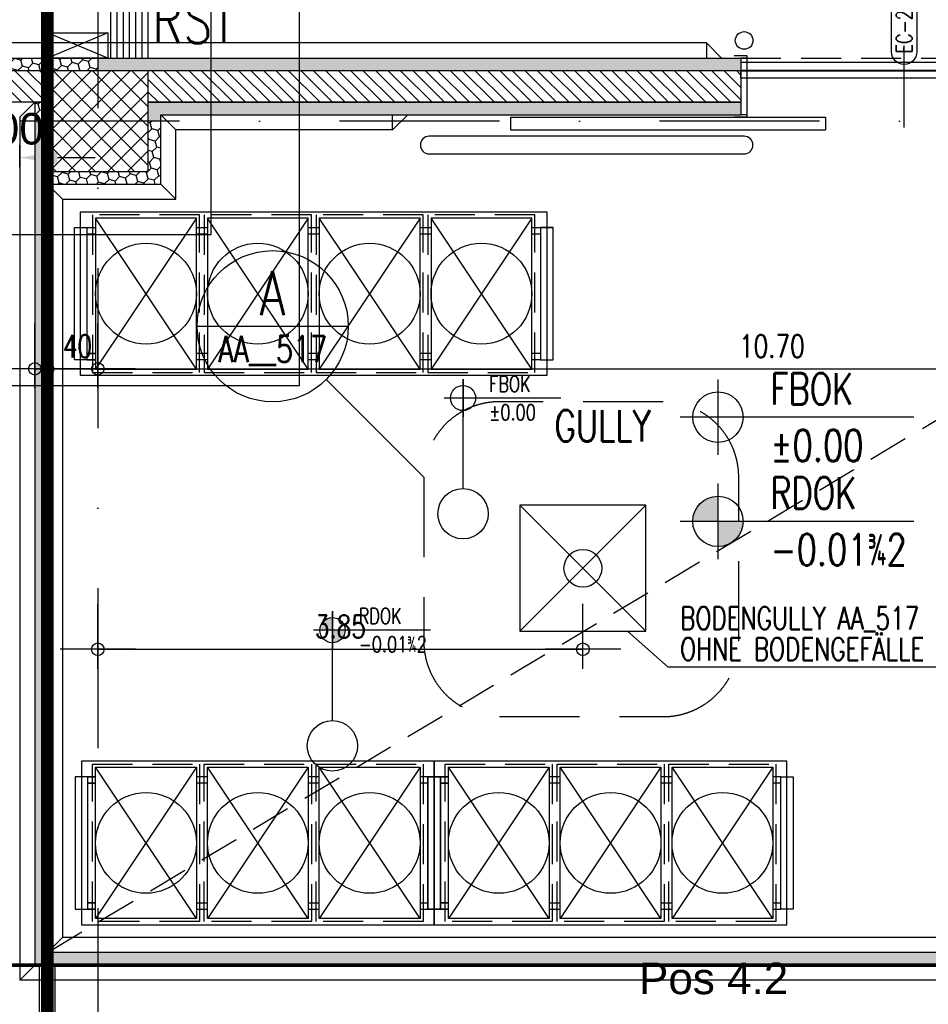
# Model space of a CAD drawing. Extents: x 34560 to 100229, y -303284 to -152113.
# Tile 47 of 74: x 40134 to 47346, y -164098 to -156281. Entities that reach past the tile are written whole.
import ezdxf
from ezdxf.enums import TextEntityAlignment as Align

# ---------------------------------------------------------------- set-up
doc = ezdxf.new("R2010")
doc.units = 0
doc.header["$LTSCALE"] = 100
doc.header["$PDMODE"] = 1
for name, pattern in [('A__G__-_-_RA_-A-$0$STRICHPUNKT', [25.4, 12.7, -6.35, 0, -6.35]), ('A_CGEG-_-____-A-$0$AUSGEZOGEN', [0]), ('A_CGEG-_-____-A-$0$VERDECKT', [9.525, 6.35, -3.175]), ('A_CGEG-_-____-A-$0$VERDECKT2', [4.7625, 3.175, -1.5875]), ('ATPI1189A_CGEG-_-_MA_-A-$0$VERDECKT2', [4.7625, 3.175, -1.5875])]:
    doc.linetypes.add(name, pattern=pattern)
doc.layers.get('0').update_dxf_attribs({"linetype": 'CONTINUOUS'})
doc.layers.get('Defpoints').update_dxf_attribs({"linetype": 'CONTINUOUS'})
for name, color, linetype in [('A__G__-_-_RA_-A-$0$A1-ACHS-RAS---', 7, 'A__G__-_-_RA_-A-$0$STRICHPUNKT'), ('A_CGEG-_-____-A-$0$A2-ANSI-EF----', 1, 'CONTINUOUS'), ('A_CGEG-_-____-A-$0$A2-TUER-NUM050', 8, 'CONTINUOUS'), ('A_CGEG-_-____-A-$0$A2-TUER-SYM050', 6, 'CONTINUOUS'), ('A_CGEG-_-____-A-$0$A2-TUER-SYM100', 6, 'CONTINUOUS'), ('A_CGEG-_-____-A-$0$A2-TUER-SYM200', 6, 'CONTINUOUS'), ('A_CGEG-_-____-A-$0$A2-TUER-TEX050', 8, 'CONTINUOUS'), ('A_CGEG-_-____-A-$0$A2-TUER-TEX100', 8, 'CONTINUOUS'), ('A_CGEG-_-____-A-$0$A2-TUER-TEX200', 8, 'CONTINUOUS'), ('A_CGEG-_-____-A-$0$A2-VERD-STU---', 1, 'A_CGEG-_-____-A-$0$VERDECKT2'), ('A_CGEG-_-____-A-$0$A2-VERD-UNT---', 1, 'A_CGEG-_-____-A-$0$VERDECKT'), ('A_CGEG-_-____-A-$0$A2-WAND-BFT---', 3, 'CONTINUOUS'), ('A_CGEG-_-____-A-$0$A2-WAND-MWK---', 60, 'CONTINUOUS'), ('A_CGEG-_-____-A-$0$A2-WAND-PAN---', 7, 'CONTINUOUS'), ('A_CGEG-_-____-A-$0$A3-BEMA-HOE050', 8, 'A_CGEG-_-____-A-$0$AUSGEZOGEN'), ('A_CGEG-_-____-A-$0$A3-BEMA-HOE100', 8, 'A_CGEG-_-____-A-$0$AUSGEZOGEN'), ('A_CGEG-_-____-A-$0$A3-BEMA-SS-100', 8, 'CONTINUOUS'), ('A_CGEG-_-____-A-$0$A3-DECK-HOE', 5, 'A_CGEG-_-____-A-$0$VERDECKT2'), ('A_CGEG-_-____-A-$0$A3-EINL-RRO---', 5, 'CONTINUOUS'), ('A_CGEG-_-____-A-$0$A3-FUGE-------', 2, 'A_CGEG-_-____-A-$0$VERDECKT2'), ('A_CGEG-_-____-A-$0$A3-PLAN-SYM100', 2, 'CONTINUOUS'), ('A_CGEG-_-____-A-$0$A3-TEXT-A--100', 210, 'CONTINUOUS'), ('A_CGEG-_-____-A-$0$A4-EINR-SAN---', 5, 'CONTINUOUS'), ('A_CGEG-_-____-A-$0$A4-GEFA-------', 1, 'CONTINUOUS'), ('A_CGEG-_-____-A-$0$A5-SCHR-FT----', 81, 'CONTINUOUS'), ('A_CGEG-_-____-A-$0$A5-SCHR-MWK---', 81, 'CONTINUOUS'), ('A_CGEG-_-____-A-$0$A5-SCHR-PAN---', 5, 'CONTINUOUS'), ('ATPI1189A_CGEG-_-_MA_-A-$0$A2-ANSI-EF----', 1, 'CONTINUOUS'), ('ATPI1189A_CGEG-_-_MA_-A-$0$A2-VERD-KON---', 5, 'ATPI1189A_CGEG-_-_MA_-A-$0$VERDECKT2'), ('ATPI1189A_CGEG-_-_MA_-A-$0$A4-EINR-LAG---', 1, 'CONTINUOUS'), ('BITO_BUILDING', 8, 'CONTINUOUS'), ('BITO_DIMENSION', 7, 'CONTINUOUS'), ('BITO_TEXT', 7, 'CONTINUOUS')]:
    doc.layers.add(name, color=color, linetype=linetype)
doc.layers.add('ATPI1189A_CGEG-_-_MA_-A-$0$A1-HILF-------', color=3, linetype='CONTINUOUS', plot=False)
doc.styles.add('A_CGEG-_-____-A-$0$NORMAL', font='romans.shx', dxfattribs={"width": 0.75})
doc.styles.get("Standard").update_dxf_attribs({"font": 'ARIAL.TTF'})
doc.dimstyles.new('BITO_100', dxfattribs={"dimscale": 100, "dimtxt": 2.5, "dimasz": 3, "dimexe": 1, "dimexo": 1, "dimgap": 1, "dimtad": 1, "dimdsep": 46, "dimtxsty": 'Standard', "dimcen": 0.09, "dimclrd": 256, "dimclre": 256, "dimclrt": 256, "dimazin": 0, "dimtfac": 0.8, "dimtix": 1, "dimtofl": 0, "dimtmove": 0, "dimatfit": 3, "dimfxl": 0, "dimtolj": 1, "dimtzin": 0, "dimlwd": -1, "dimarcsym": 0})
pattern_1 = [(135, (136000, -77350), (-49.39141, -49.39141), [])]
pattern_2 = [(45, (136000, -77350), (22.34603, 83.396486), [49.8475, -99.695]), (165, (136000, -77350), (-83.39649, -22.346013), [49.8475, -99.695]), (105, (136000, -77350), (-61.05046, 61.050473), [-99.695, 49.8475])]

# ---------------------------------------------------------------- blocks, each defined once
blk = doc.blocks.new('A_CGEG-_-____-A-$0$BFT_STUETZE_80')
at = {"layer": 'A_CGEG-_-____-A-$0$A5-SCHR-FT----'}
h = blk.add_hatch(dxfattribs=at)
h.set_pattern_fill('ANSI37', color=256, scale=3.464567, style=0)
h.set_pattern_definition([(45, (42883.72, -18623.774), (-7.7781746, 7.7781746), []), (135, (42883.72, -18623.774), (-7.7781746, -7.7781746), [])])
h.paths.add_polyline_path([(-40, -40), (40, -40), (40, 40), (-40, 40)])
at = {"layer": 'A_CGEG-_-____-A-$0$A2-WAND-BFT---'}
blk.add_lwpolyline([(-40, -40), (40, -40), (40, 40), (-40, 40)], close=True, dxfattribs=at)
blk = doc.blocks.new('A_CGEG-_-____-A-$0$gully')
at = {"layer": 'A_CGEG-_-____-A-$0$A4-GEFA-------', "ltscale": 0.5}
for p, q in [((-50, 50), (50, -50)), ((-50, -50), (50, 50))]:
    blk.add_line(p, q, dxfattribs=at)
blk.add_lwpolyline([(-50, -50), (50, -50), (50, 50), (-50, 50)], close=True, dxfattribs=at)
at = {"layer": 'A_CGEG-_-____-A-$0$A4-GEFA-------', "linetype": 'Continuous'}
blk.add_circle((0, 0), 15, dxfattribs=at)
blk = doc.blocks.new('A_CGEG-_-____-A-$0$rst_2')
at = {"layer": 'A_CGEG-_-____-A-$0$A4-EINR-SAN---', "ltscale": 0.1}
for p, q in [((-20, -24), (0, 24)), ((0, -24), (-20, 24))]:
    blk.add_line(p, q, dxfattribs=at)
blk.add_lwpolyline([(0, -24), (0, 24), (-20, 24), (-20, -24)], close=True, dxfattribs=at)
blk = doc.blocks.new('A_CGEG-_-____-A-$0$rst_1')
at = {"layer": 'A_CGEG-_-____-A-$0$A4-EINR-SAN---', "ltscale": 0.1}
for p, q in [((-10, 0), (-10, 60)), ((-5, 0), (-5, 60)), ((0, 0), (0, 60)), ((5, 0), (5, 60)), ((10, 0), (10, 60))]:
    blk.add_line(p, q, dxfattribs=at)
blk.add_lwpolyline([(15, 60), (-15, 60), (-15, 0), (15, 0)], close=True, dxfattribs=at)
blk = doc.blocks.new('A_CGEG-_-____-A-$0$FC4')
at = {"layer": 'A_CGEG-_-____-A-$0$A2-VERD-UNT---'}
for points in [[(-160, 210), (-160, -210), (160, -210), (160, 210)], [(-90, 90), (-90, -90), (90, -90), (90, 90)]]:
    blk.add_lwpolyline(points, close=True, dxfattribs=at)
blk = doc.blocks.new('A_CGEG-_-____-A-$0$EH100-02')
at = {"layer": 'A_CGEG-_-____-A-$0$A3-BEMA-HOE100'}
for p, q in [((0, 30), (0, -30)), ((155.47, 0), (-30, 0))]:
    blk.add_line(p, q, dxfattribs=at)
blk.add_circle((0, 0), 20, dxfattribs=at)
at = {"layer": 'A_CGEG-_-____-A-$0$A3-BEMA-HOE100', "style": 'A_CGEG-_-____-A-$0$NORMAL', "width": 0.75}
for tag, p in [('F??', (41.59, 10)), ('%%P0.00', (41.59, -35))]:
    blk.add_attdef(tag, p, '', height=25, dxfattribs=at)
blk = doc.blocks.new('A_CGEG-_-____-A-$0$EH050-02')
at = {"layer": 'A_CGEG-_-____-A-$0$A3-BEMA-HOE050'}
for p, q in [((0, 15), (0, -15)), ((77.74, 0), (-15, 0))]:
    blk.add_line(p, q, dxfattribs=at)
blk.add_circle((0, 0), 10, dxfattribs=at)
at = {"layer": 'Defpoints'}
blk.add_line((0, -71.86), (0, 15), dxfattribs=at)
blk.add_circle((0, -91.86), 20, dxfattribs=at)
at = {"layer": 'A_CGEG-_-____-A-$0$A3-BEMA-HOE050', "style": 'A_CGEG-_-____-A-$0$NORMAL', "width": 0.75}
for tag, p in [('F??', (20.8, 5)), ('%%P0.00', (20.8, -17.5))]:
    blk.add_attdef(tag, p, '', height=12.5, dxfattribs=at)
blk = doc.blocks.new('A_CGEG-_-____-A-$0$EH100-01')
at = {"layer": 'A_CGEG-_-____-A-$0$A3-BEMA-HOE100'}
h = blk.add_hatch(color=256, dxfattribs=at)
h.paths.add_polyline_path([(0, 20, 0.414214), (-20, 0), (0, 0)])
h.paths.add_polyline_path([(20, 0), (0, 0), (0, -20, 0.414214)])
for p, q in [((0, 30), (0, -30)), ((155.47, 0), (-30, 0))]:
    blk.add_line(p, q, dxfattribs=at)
blk.add_circle((0, 0), 20, dxfattribs=at)
at = {"layer": 'A_CGEG-_-____-A-$0$A3-BEMA-HOE100', "style": 'A_CGEG-_-____-A-$0$NORMAL', "width": 0.75}
for tag, p in [('R??', (41.59, 10)), ('%%P0.00', (41.59, -35))]:
    blk.add_attdef(tag, p, '', height=25, dxfattribs=at)
blk = doc.blocks.new('A_CGEG-_-____-A-$0$EH050-01')
at = {"layer": 'A_CGEG-_-____-A-$0$A3-BEMA-HOE050'}
h = blk.add_hatch(color=256, dxfattribs=at)
h.paths.add_polyline_path([(0, 10, 0.414214), (-10, 0), (0, 0)])
h.paths.add_polyline_path([(10, 0), (0, 0), (0, -10, 0.414214)])
for p, q in [((0, 15), (0, -15)), ((77.74, 0), (-15, 0))]:
    blk.add_line(p, q, dxfattribs=at)
blk.add_circle((0, 0), 10, dxfattribs=at)
at = {"layer": 'Defpoints'}
blk.add_line((0, -71.86), (0, 15), dxfattribs=at)
blk.add_circle((0, -91.86), 20, dxfattribs=at)
at = {"layer": 'A_CGEG-_-____-A-$0$A3-BEMA-HOE050', "style": 'A_CGEG-_-____-A-$0$NORMAL', "width": 0.75}
for tag, p in [('R??', (20.8, 5)), ('%%P0.00', (20.8, -17.5))]:
    blk.add_attdef(tag, p, '', height=12.5, dxfattribs=at)
blk = doc.blocks.new('A_CGEG-_-____-A-$0$B_T3250')
at = {"layer": 'A_CGEG-_-____-A-$0$A2-TUER-NUM050'}
blk.add_lwpolyline([(-10, -60, -1), (10, -60), (10, -115, -1), (-10, -115)], format="xyb", close=True, dxfattribs=at)
at = {"layer": 'A_CGEG-_-____-A-$0$A2-TUER-NUM050', "style": 'A_CGEG-_-____-A-$0$NORMAL', "width": 0.75}
blk.add_attdef('POSNUM', text='', height=12.5, rotation=270, dxfattribs=at).set_placement((0, -87.5), align=Align.MIDDLE_CENTER)
blk = doc.blocks.new('A_CGEG-_-____-A-$0$TCTBZ9T002K1RU1RUFR5')
at = {"layer": 'A_CGEG-_-____-A-$0$A2-TUER-SYM050'}
for p, q in [((4.5, 47), (-5.5, 47)), ((4.5, -2), (4.5, 47)), ((254.5, -2), (254.5, 47)), ((254.5, 47), (264.5, 47)), ((-5.5, -2), (4.5, -2)), ((264.5, -2), (254.5, -2))]:
    blk.add_line(p, q, dxfattribs=at)
at = {"layer": 'A_CGEG-_-____-A-$0$A2-TUER-SYM100'}
for p, q in [((4.5, 0), (4.5, 47)), ((254.5, 0), (254.5, 47)), ((4.5, 45), (0, 45)), ((4.5, 0), (4.5, 45)), ((254.5, 0), (254.5, 45)), ((254.5, 45), (259, 45)), ((4.5, 0), (0, 0)), ((254.5, 0), (259, 0))]:
    blk.add_line(p, q, dxfattribs=at)
at = {"layer": 'A_CGEG-_-____-A-$0$A2-TUER-SYM200'}
for p, q in [((4.5, 0), (4.5, 47)), ((254.5, 0), (254.5, 47)), ((4.5, 0), (4.5, 45)), ((254.5, 0), (254.5, 45))]:
    blk.add_line(p, q, dxfattribs=at)
at = {"layer": 'A_CGEG-_-____-A-$0$A2-WAND-PAN---'}
for p, q in [((0, 0), (0, 45)), ((259, 0), (259, 45))]:
    blk.add_line(p, q, dxfattribs=at)
blk = doc.blocks.new('A_CGEG-_-____-A-$0$TCTBZ9T2C001RU1RU005')
at = {"layer": 'A_CGEG-_-____-A-$0$A2-TUER-SYM050'}
for p, q in [((-187.5, 10), (62.5, 10)), ((-187.5, 0), (-187.5, 10)), ((62.5, 0), (62.5, 10)), ((-187.5, 0), (62.5, 0))]:
    blk.add_line(p, q, dxfattribs=at)
at = {"layer": 'A_CGEG-_-____-A-$0$A2-TUER-SYM100'}
for p, q in [((-187.5, 10), (62.5, 10)), ((-187.5, 0), (-187.5, 10)), ((62.5, 0), (62.5, 10)), ((-187.5, 0), (62.5, 0))]:
    blk.add_line(p, q, dxfattribs=at)
at = {"layer": 'A_CGEG-_-____-A-$0$A2-TUER-SYM200'}
for p, q in [((-187.5, 10), (62.5, 10)), ((-187.5, 0), (-187.5, 10)), ((62.5, 0), (62.5, 10)), ((-187.5, 0), (62.5, 0))]:
    blk.add_line(p, q, dxfattribs=at)
blk = doc.blocks.new('A_CGEG-_-____-A-$0$TCTBZ9T2C2K1RU1RUFR5')
at = {"xscale": -1}
blk.add_blockref('A_CGEG-_-____-A-$0$TCTBZ9T2C001RU1RU005', (254.5, 47), dxfattribs=at)
blk.add_blockref('A_CGEG-_-____-A-$0$TCTBZ9T002K1RU1RUFR5', (0, 0))
blk = doc.blocks.new('A_CGEG-_-____-A-$0$ARCH-BEMTICK')
blk.add_line((0.3, 0), (-0.3, 0))
blk.add_circle((0, 0), 0.05)
blk = doc.blocks.new('A_CGEG-_-____-A-$0$SY-A-30A')
for p, q in [((-179.96, 119.96), (-59.96, 119.96)), ((-77.53, 77.53), (0, 0))]:
    blk.add_line(p, q)
blk.add_circle((-119.96, 119.96), 60)
at = {"style": 'A_CGEG-_-____-A-$0$NORMAL', "width": 0.75}
blk.add_attdef('A', text='', height=35, dxfattribs=at).set_placement((-119.96, 146.13), align=Align.MIDDLE)
at = {"color": 8, "style": 'A_CGEG-_-____-A-$0$NORMAL', "width": 0.75}
blk.add_attdef('PLANNR.', text='', height=21, dxfattribs=at).set_placement((-119.96, 100.79), align=Align.MIDDLE)
blk = doc.blocks.new('ATPI1189A_CGEG-_-_MA_-A-$0$3Paletten')
at = {"layer": 'ATPI1189A_CGEG-_-_MA_-A-$0$A2-ANSI-EF----'}
for p, q in [((-105, 268.75), (-105, 275)), ((-105, 275), (-105, 268.75)), ((-100, 268.75), (-100, 275)), ((-100, 275), (-100, 268.75)), ((-5, 275), (-5, 268.75)), ((-5, 268.75), (-5, 275)), ((0, 275), (0, 268.75)), ((0, 268.75), (0, 275)), ((-105, 188.75), (-105, 180)), ((-100, 188.75), (-100, 180)), ((-5, 180), (-5, 188.75)), ((0, 180), (0, 188.75)), ((-105, 100), (-105, 91.25)), ((-100, 100), (-100, 91.25)), ((-5, 91.25), (-5, 100)), ((0, 91.25), (0, 100)), ((-105, 11.25), (-105, 5)), ((-100, 11.25), (-100, 5)), ((-5, 5), (-5, 11.25)), ((0, 5), (0, 11.25))]:
    blk.add_line(p, q, dxfattribs=at)
for points in [[(0, 285), (-105, 285), (-105, 275), (0, 275)], [(0, -5), (-105, -5), (-105, 5), (0, 5)]]:
    blk.add_lwpolyline(points, close=True, dxfattribs=at)
at = {"layer": 'ATPI1189A_CGEG-_-_MA_-A-$0$A2-VERD-KON---', "ltscale": 0.1}
for points in [[(-115, 186.25), (-115, 271.25), (10, 271.25), (10, 186.25)], [(-115, 97.5), (-115, 182.5), (10, 182.5), (10, 97.5)], [(-115, 8.75), (-115, 93.75), (10, 93.75), (10, 8.75)]]:
    blk.add_lwpolyline(points, close=True, dxfattribs=at)
at = {"layer": 'ATPI1189A_CGEG-_-_MA_-A-$0$A4-EINR-LAG---'}
for p, q in [((-112.5, 188.75), (7.5, 268.75)), ((7.5, 188.75), (-112.5, 268.75)), ((7.5, 100), (-112.5, 180)), ((-112.5, 100), (7.5, 180)), ((-112.5, 11.25), (7.5, 91.25)), ((7.5, 11.25), (-112.5, 91.25))]:
    blk.add_line(p, q, dxfattribs=at)
for points in [[(-112.5, 188.75), (-112.5, 268.75), (7.5, 268.75), (7.5, 188.75)], [(-112.5, 100), (-112.5, 180), (7.5, 180), (7.5, 100)], [(-112.5, 11.25), (-112.5, 91.25), (7.5, 91.25), (7.5, 11.25)]]:
    blk.add_lwpolyline(points, close=True, dxfattribs=at)
blk = doc.blocks.new('ATPI1189A_CGEG-_-_MA_-A-$0$4Paletten')
at = {"layer": 'ATPI1189A_CGEG-_-_MA_-A-$0$A2-ANSI-EF----'}
for p, q in [((-105, 365), (-105, 358.12)), ((-100, 365), (-100, 358.12)), ((-5, 365), (-5, 358.12)), ((-5, 358.12), (-5, 365)), ((0, 365), (0, 358.12)), ((0, 358.12), (0, 365)), ((-105, 278.12), (-105, 269.37)), ((-100, 278.12), (-100, 269.37)), ((-5, 269.37), (-5, 278.12)), ((0, 269.37), (0, 278.12)), ((-105, 189.37), (-105, 180.63)), ((-100, 189.37), (-100, 180.63)), ((-5, 180.63), (-5, 189.37)), ((0, 180.63), (0, 189.37)), ((-105, 100.63), (-105, 91.88)), ((-100, 100.63), (-100, 91.88)), ((-5, 91.88), (-5, 100.63)), ((0, 91.88), (0, 100.63)), ((-105, 11.88), (-105, 5)), ((-100, 11.88), (-100, 5)), ((-5, 5), (-5, 11.88)), ((0, 5), (0, 11.88))]:
    blk.add_line(p, q, dxfattribs=at)
for points in [[(0, 375), (-105, 375), (-105, 365), (0, 365)], [(0, -5), (-105, -5), (-105, 5), (0, 5)]]:
    blk.add_lwpolyline(points, close=True, dxfattribs=at)
at = {"layer": 'ATPI1189A_CGEG-_-_MA_-A-$0$A2-VERD-KON---', "ltscale": 0.1}
for points in [[(-115, 275.62), (-115, 360.62), (10, 360.62), (10, 275.62)], [(-115, 186.87), (-115, 271.87), (10, 271.87), (10, 186.87)], [(-115, 98.13), (-115, 183.13), (10, 183.13), (10, 98.13)], [(-115, 9.38), (-115, 94.38), (10, 94.38), (10, 9.38)]]:
    blk.add_lwpolyline(points, close=True, dxfattribs=at)
at = {"layer": 'ATPI1189A_CGEG-_-_MA_-A-$0$A4-EINR-LAG---'}
for p, q in [((7.5, 278.12), (-112.5, 358.12)), ((-112.5, 278.12), (7.5, 358.12)), ((7.5, 189.37), (-112.5, 269.37)), ((-112.5, 189.37), (7.5, 269.37)), ((7.5, 100.63), (-112.5, 180.63)), ((-112.5, 100.63), (7.5, 180.63)), ((-112.5, 11.88), (7.5, 91.88)), ((7.5, 11.88), (-112.5, 91.88)), ((-105, 5), (-105, -5))]:
    blk.add_line(p, q, dxfattribs=at)
for points in [[(-112.5, 278.12), (-112.5, 358.12), (7.5, 358.12), (7.5, 278.12)], [(-112.5, 189.37), (-112.5, 269.37), (7.5, 269.37), (7.5, 189.37)], [(-112.5, 100.63), (-112.5, 180.63), (7.5, 180.63), (7.5, 100.63)], [(-112.5, 11.88), (-112.5, 91.88), (7.5, 91.88), (7.5, 11.88)]]:
    blk.add_lwpolyline(points, close=True, dxfattribs=at)
blk = doc.blocks.new('EG-C-202ff GR kurz oReg')
at = {"layer": 'A_CGEG-_-____-A-$0$A5-SCHR-MWK---'}
h = blk.add_hatch(dxfattribs=at)
h.set_pattern_fill('ANSI31', color=256, scale=22, angle=90, style=0)
h.set_pattern_definition(pattern_1)
h.paths.add_polyline_path([(1200, 17900), (-1135, 17900), (-1135, 17650), (1200, 17650)])
h = blk.add_hatch(dxfattribs=at)
h.set_pattern_fill('ANSI31', color=256, scale=22, angle=90, style=0)
h.set_pattern_definition(pattern_1)
h.paths.add_polyline_path([(6705, 17900), (2000, 17900), (2000, 17650), (6705, 17650)])
at = {"layer": 'A_CGEG-_-____-A-$0$A5-SCHR-PAN---'}
h = blk.add_hatch(dxfattribs=at)
h.set_pattern_fill('HONEY', color=256, scale=15.7, angle=45, style=0)
h.set_pattern_definition(pattern_2)
h.paths.add_polyline_path([(1600, 18000), (-1135, 18000), (-1135, 17900), (1600, 17900)])
h = blk.add_hatch(dxfattribs=at)
h.set_pattern_fill('HONEY', color=256, scale=15.7, angle=45, style=0)
h.set_pattern_definition(pattern_2)
h.paths.add_polyline_path([(6705, 18000), (1600, 18000), (1600, 17900), (6705, 17900)])
h = blk.add_hatch(dxfattribs=at)
h.set_pattern_fill('HONEY', color=256, scale=15.7, angle=45, style=0)
h.set_pattern_definition(pattern_2)
h.paths.add_polyline_path([(1200, 17650), (1100, 17650), (1100, 17500), (1200, 17500)])
h = blk.add_hatch(dxfattribs=at)
h.set_pattern_fill('HONEY', color=256, scale=15.7, angle=45, style=0)
h.set_pattern_definition(pattern_2)
h.paths.add_polyline_path([(6705, 17650), (2000, 17650), (2000, 17500), (2100, 17500), (2100, 17550), (6705, 17550)])
h = blk.add_hatch(dxfattribs=at)
h.set_pattern_fill('HONEY', color=256, scale=15.7, angle=45, style=0)
h.set_pattern_definition(pattern_2)
h.paths.add_polyline_path([(1200, 17500), (1100, 17500), (1100, 10800), (1600, 10800), (1600, 10900), (1200, 10900)])
h = blk.add_hatch(dxfattribs=at)
h.set_pattern_fill('HONEY', color=256, scale=15.7, angle=45, style=0)
h.set_pattern_definition(pattern_2)
h.paths.add_polyline_path([(12400, 17500), (12300, 17500), (12300, 10900), (1600, 10900), (1600, 10800), (12400, 10800)])
h = blk.add_hatch(dxfattribs=at)
h.set_pattern_fill('HONEY', color=256, scale=15.7, angle=45, style=0)
h.set_pattern_definition(pattern_2)
h.paths.add_polyline_path([(2100, 17500), (2000, 17500), (2000, 17100), (1600, 17100), (1600, 17000), (2100, 17000)])
h = blk.add_hatch(dxfattribs=at)
h.set_pattern_fill('HONEY', color=256, scale=15.7, angle=45, style=0)
h.set_pattern_definition(pattern_2)
h.paths.add_polyline_path([(1600, 17100), (1200, 17100), (1200, 17000), (1600, 17000)])
at = {"layer": 'A__G__-_-_RA_-A-$0$A1-ACHS-RAS---'}
for p, q in [((1600, 21412.7), (1600, -2702.7)), ((58129.4, 17500), (-3760.5, 17500))]:
    blk.add_line(p, q, dxfattribs=at)
at = {"layer": 'A_CGEG-_-____-A-$0$A2-ANSI-EF----'}
for p, q in [((6430, 18120), (-860, 18120)), ((6430, 18120), (6550, 18000)), ((6430, 18120), (6430, 18000)), ((980, 17530), (1100, 17650)), ((980, 17530), (980, 10680)), ((2100, 17550), (2220, 17430)), ((3940, 17430), (3940, 17550)), ((3940, 17430), (4060, 17550)), ((3940, 17430), (2220, 17430)), ((2220, 16880), (2220, 17430)), ((1200, 17000), (1320, 16880)), ((2100, 17000), (2220, 16880)), ((1320, 16880), (1320, 11020)), ((1320, 16880), (2220, 16880)), ((1200, 10900), (1320, 11020)), ((12180, 11020), (1320, 11020)), ((980, 10680), (1100, 10800)), ((12520, 10680), (980, 10680))]:
    blk.add_line(p, q, dxfattribs=at)
blk.add_lwpolyline([(6730, 17380), (4230, 17380, 1), (4230, 17240), (6730, 17240, 1)], format="xyb", close=True, dxfattribs=at)
blk.add_circle((6730, 18140), 70, dxfattribs=at)
at = {"layer": 'A_CGEG-_-____-A-$0$A2-TUER-TEX050'}
blk.add_line((8000, 17450), (8000, 18100), dxfattribs=at)
at = {"layer": 'A_CGEG-_-____-A-$0$A2-TUER-TEX100'}
blk.add_line((8000, 17450), (8000, 18100), dxfattribs=at)
at = {"layer": 'A_CGEG-_-____-A-$0$A2-TUER-TEX200'}
blk.add_line((8000, 17450), (8000, 18100), dxfattribs=at)
at = {"layer": 'A_CGEG-_-____-A-$0$A2-VERD-STU---'}
blk.add_line((6705, 18000), (9295, 18000), dxfattribs=at)
at = {"layer": 'A_CGEG-_-____-A-$0$A2-WAND-MWK---'}
for p, q in [((1200, 17900), (-1135, 17900)), ((6705, 17900), (2000, 17900)), ((1200, 17650), (-1135, 17650)), ((6705, 17650), (2000, 17650))]:
    blk.add_line(p, q, dxfattribs=at)
at = {"layer": 'A_CGEG-_-____-A-$0$A2-WAND-PAN---'}
for p, q in [((-1135, 18000), (6705, 18000)), ((6705, 17900), (-1135, 17900)), ((1100, 17650), (1100, 10800)), ((1100, 17650), (1200, 17650)), ((1100, 17650), (1200, 17650)), ((1200, 17650), (1200, 10900)), ((2000, 17100), (2000, 17650)), ((2000, 17650), (6705, 17650)), ((2100, 17000), (2100, 17550)), ((2100, 17550), (6705, 17550)), ((1200, 17100), (2000, 17100)), ((1200, 17000), (2100, 17000)), ((12300, 10900), (1200, 10900)), ((12400, 10800), (1100, 10800))]:
    blk.add_line(p, q, dxfattribs=at)
at = {"layer": 'A_CGEG-_-____-A-$0$A3-BEMA-SS-100'}
for p, q in [((1100, 15379.3), (1100, 15893.5)), ((1200, 15379.3), (1200, 15893.5)), ((1600, 15379.3), (1600, 15893.5)), ((1100, 15533.5), (12800, 15533.5)), ((1600, 13152.8), (1600, 13667)), ((5450, 13152.8), (5450, 13667)), ((1600, 13307), (5450, 13307))]:
    blk.add_line(p, q, dxfattribs=at)
at = {"layer": 'A_CGEG-_-____-A-$0$A3-DECK-HOE'}
blk.add_line((1200, 10900), (12300, 17550), dxfattribs=at)
at = {"layer": 'A_CGEG-_-____-A-$0$A3-EINL-RRO---'}
for points in [[(6705, 17905), (9295, 17905), (9295, 17965), (6705, 17965), (6705, 17905)], [(6705, 17900), (9295, 17900), (9295, 17840), (6705, 17840), (6705, 17900)], [(1195, 2500), (1195, 10800), (1135, 10800), (1135, 2500), (1195, 2500)], [(1200, 2500), (1200, 10800.4), (1260, 10800.4), (1260, 2500), (1200, 2500)]]:
    blk.add_lwpolyline(points, dxfattribs=at)
at = {"layer": 'A_CGEG-_-____-A-$0$A3-FUGE-------'}
for points, const_width in [([(1200, 18499.1), (1200, 1002.3)], 100), ([(1200, 10800), (-3760.5, 10800)], 30), ([(1200, 10800), (23600, 10800)], 30)]:
    blk.add_lwpolyline(points, dxfattribs=dict(at, const_width=const_width))
at = {"layer": 'A_CGEG-_-____-A-$0$A3-PLAN-SYM100', "linetype": 'A_CGEG-_-____-A-$0$VERDECKT'}
blk.add_lwpolyline([(6087.2, 12772, 0.414214), (6687.2, 13372), (6687.2, 14672, 0.414214), (6087.2, 15272), (4787.2, 15272, 0.414214), (4187.2, 14672), (4187.2, 13372, 0.414214), (4787.2, 12772)], format="xyb", close=True, dxfattribs=at)
at = {"layer": 'A_CGEG-_-____-A-$0$A3-TEXT-A--100'}
for p in [(5805.2, 13450), (8395.4, 13166.2)]:
    blk.add_line(p, (6125.7, 13166.2), dxfattribs=at)
at = {"layer": 'ATPI1189A_CGEG-_-_MA_-A-$0$A1-HILF-------'}
for points in [[(5163.7, 16780), (5163.7, 15480), (1463.7, 15480), (1463.7, 16780)], [(4270, 11120), (4270, 12420), (1470, 12420), (1470, 11120)], [(7070, 11120), (7070, 12420), (4270, 12420), (4270, 11120)]]:
    blk.add_lwpolyline(points, close=True, dxfattribs=at)
at = {"layer": 'ATPI1189A_CGEG-_-_MA_-A-$0$A4-EINR-LAG---'}
for centre in [(1982.5, 16130), (2870, 16130), (3757.5, 16130), (4645, 16130), (1982.5, 11770), (2870, 11770), (3757.5, 11770), (4782.5, 11770), (5670, 11770), (6557.5, 11770)]:
    blk.add_circle(centre, 400, dxfattribs=at)
at = {"xscale": 10, "yscale": 10, "zscale": 10, "rotation": 180}
blk.add_blockref('A_CGEG-_-____-A-$0$B_T3250', (8000, 17450), dxfattribs=at).add_auto_attribs({'POSNUM': 'EC-212A'})
blk.add_blockref('A_CGEG-_-____-A-$0$TCTBZ9T2C2K1RU1RUFR5', (9295, 18000), dxfattribs=at)
at = {"xscale": 10, "yscale": 10, "zscale": 10}
for name, p, values in [('A_CGEG-_-____-A-$0$EH050-02', (4498.7, 15301.3), {'F??': 'FBOK', '%%P0.00': '%%p0.00'}), ('A_CGEG-_-____-A-$0$EH100-02', (6521.9, 15149.6), {'F??': 'FBOK', '%%P0.00': '%%p0.00'}), ('A_CGEG-_-____-A-$0$EH100-01', (6521.9, 14322.4), {'R??': 'RDOK', '%%P0.00': '-0.01%%1902'}), ('A_CGEG-_-____-A-$0$EH050-01', (3462.3, 13459.1), {'R??': 'RDOK', '%%P0.00': '-0.01%%1902'})]:
    blk.add_blockref(name, p, dxfattribs=at).add_auto_attribs(values)
at = {"layer": 'A_CGEG-_-____-A-$0$A2-VERD-UNT---', "xscale": 10, "yscale": 10, "zscale": 10}
blk.add_blockref('A_CGEG-_-____-A-$0$FC4', (1600, 17500), dxfattribs=at)
at = {"layer": 'A_CGEG-_-____-A-$0$A2-WAND-BFT---', "xscale": 10, "yscale": 10, "zscale": 10}
blk.add_blockref('A_CGEG-_-____-A-$0$BFT_STUETZE_80', (1600, 17500), dxfattribs=at)
at = {"layer": 'A_CGEG-_-____-A-$0$A3-BEMA-SS-100', "xscale": 1000, "yscale": 1000, "zscale": 10}
for p in [(1100, 15533.5), (1200, 15533.5), (1600, 15533.5), (1600, 13307), (5450, 13307)]:
    blk.add_blockref('A_CGEG-_-____-A-$0$ARCH-BEMTICK', p, dxfattribs=at)
at = {"layer": 'A_CGEG-_-____-A-$0$A3-PLAN-SYM100', "xscale": 10, "yscale": 10, "zscale": 10}
blk.add_blockref('A_CGEG-_-____-A-$0$SY-A-30A', (4187.2, 14672), dxfattribs=at).add_auto_attribs({'A': 'A', 'PLANNR.': 'AA__517'})
at = {"layer": 'A_CGEG-_-____-A-$0$A4-EINR-SAN---', "xscale": 10, "yscale": 10, "zscale": 10, "rotation": 180}
blk.add_blockref('A_CGEG-_-____-A-$0$rst_1', (1850, 18600), dxfattribs=at)
at = {"layer": 'A_CGEG-_-____-A-$0$A4-EINR-SAN---', "ltscale": 0.1, "xscale": -10, "yscale": 10, "zscale": 10, "rotation": 90}
blk.add_blockref('A_CGEG-_-____-A-$0$rst_2', (1440, 18000), dxfattribs=at)
at = {"layer": 'A_CGEG-_-____-A-$0$A4-GEFA-------', "xscale": 10, "yscale": 10, "zscale": 10}
blk.add_blockref('A_CGEG-_-____-A-$0$gully', (5450, 13950), dxfattribs=at)
at = {"layer": 'ATPI1189A_CGEG-_-_MA_-A-$0$A4-EINR-LAG---', "yscale": 10, "zscale": 10, "rotation": 90}
for name, p, xscale in [('ATPI1189A_CGEG-_-_MA_-A-$0$4Paletten', (5163.7, 15605), -10), ('ATPI1189A_CGEG-_-_MA_-A-$0$3Paletten', (4270, 12295), 10), ('ATPI1189A_CGEG-_-_MA_-A-$0$3Paletten', (7070, 12295), 10)]:
    blk.add_blockref(name, p, dxfattribs=dict(at, xscale=xscale))
at = {"layer": 'A_CGEG-_-____-A-$0$A3-BEMA-SS-100', "color": 10, "style": 'A_CGEG-_-____-A-$0$NORMAL', "width": 0.75}
for s, p in [('40', (1438.5, 15713.5)), ('10.70', (6950, 15713.5)), ('3.85', (3525, 13487))]:
    blk.add_text(s, height=180, dxfattribs=at).set_placement(p, align=Align.MIDDLE_CENTER)
at = {"layer": 'A_CGEG-_-____-A-$0$A3-TEXT-A--100', "style": 'A_CGEG-_-____-A-$0$NORMAL', "width": 0.75}
for s, p in [('BODENGULLY AA_517', (6222, 13464.4)), ('OHNE BODENGEFÄLLE', (6222, 13218.8))]:
    blk.add_text(s, height=180, dxfattribs=at).set_placement(p)
at = {"layer": 'A_CGEG-_-____-A-$0$A4-EINR-SAN---', "ltscale": 0.1, "style": 'A_CGEG-_-____-A-$0$NORMAL', "width": 0.75}
blk.add_text('RST', height=360, dxfattribs=at).set_placement((2033.2, 18118.3))
at = {"layer": 'A_CGEG-_-____-A-$0$A4-GEFA-------', "insert": (5225.6, 15206.4), "char_height": 250, "width": 567.88, "attachment_point": 1, "style": 'A_CGEG-_-____-A-$0$NORMAL'}
blk.add_mtext('GULLY', dxfattribs=at)
blk = doc.blocks.new('*D287')
at = {"layer": 'BITO_DIMENSION', "lineweight": -2}
for p, q in [((39934.3, -157452.6), (39934.3, -157276.6)), ((40134.3, -157452.6), (40134.3, -157276.6))]:
    blk.add_line(p, q, dxfattribs=at)
at = {"layer": 'BITO_DIMENSION'}
for p, q in [((39634.3, -157376.6), (39334.3, -157376.6)), ((40434.3, -157376.6), (40734.3, -157376.6))]:
    blk.add_line(p, q, dxfattribs=at)
for points in [[(39634.3, -157326.6), (39634.3, -157426.6), (39934.3, -157376.6)], [(40434.3, -157326.6), (40434.3, -157426.6), (40134.3, -157376.6)]]:
    blk.add_solid(points, dxfattribs=at)
at = {"layer": 'Defpoints', "color": 0}
for p in [(40134.3, -157376.6), (39934.3, -157552.6), (40134.3, -157552.6)]:
    blk.add_point(p, dxfattribs=at)
at = {"layer": 'BITO_DIMENSION', "insert": (40034.3, -157148.9), "char_height": 250, "attachment_point": 5}
blk.add_mtext('\\A1;200', dxfattribs=at)

msp = doc.modelspace()

# ---------------------------------------------------------------- block references
at = {"layer": 'BITO_BUILDING', "color": 6}
msp.add_blockref('EG-C-202ff GR kurz oReg', (39154.335, -174586.328), dxfattribs=at)

# ---------------------------------------------------------------- texts
at = {"layer": 'BITO_TEXT', "insert": (45049.807, -163767.164), "char_height": 250, "width": 1250.28392, "attachment_point": 1}
msp.add_mtext('Pos 4.2', dxfattribs=at)

# ---------------------------------------------------------------- dimensions: what is measured, and where the dimension line sits
at = {"layer": 'BITO_DIMENSION'}
dim = msp.add_linear_dim(base=(40134.335, -157376.575), p1=(39934.335, -157552.629), p2=(40134.335, -157552.629), dimstyle='BITO_100', dxfattribs=at)
dim.commit()
dim.dimension.update_dxf_attribs({"geometry": '*D287', "text_midpoint": (40034.335, -157148.932)})

doc.saveas('drawing.dxf')
